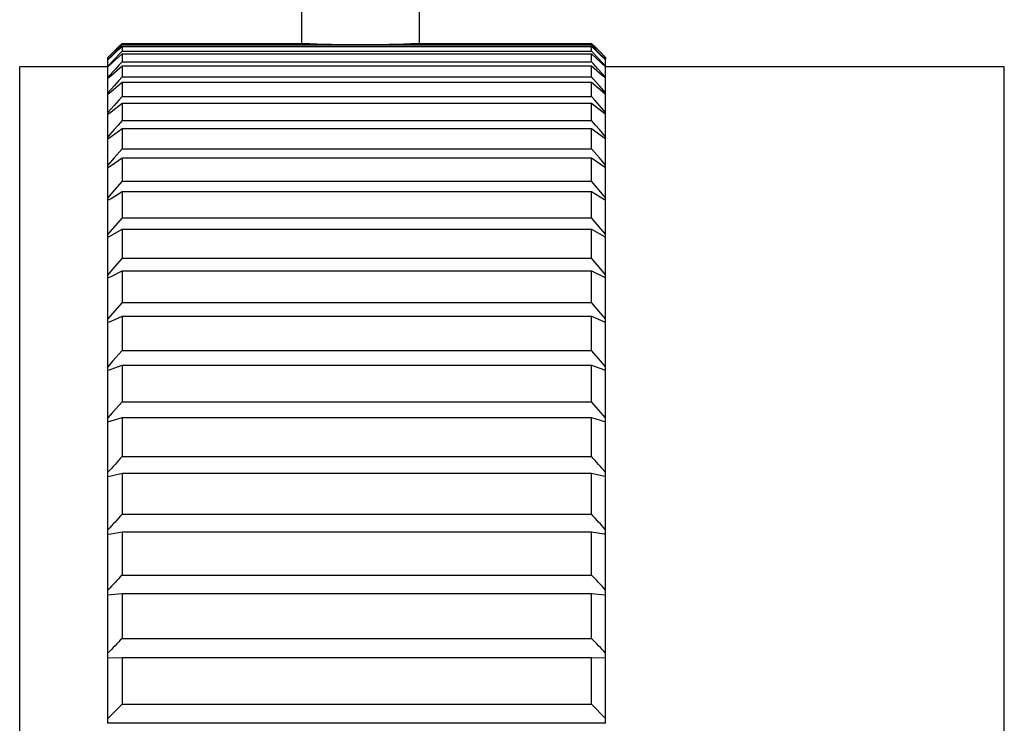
# Model space of a CAD drawing. Header units: millimetres. Extents: x 1042 to 1297, y 430 to 539.
# Tile 8 of 13: x 1096 to 1117, y 496 to 511. Entities that reach past the tile are written whole.
import ezdxf

# ---------------------------------------------------------------- set-up
doc = ezdxf.new("R2010")
doc.units = ezdxf.units.MM
doc.header["$LTSCALE"] = 23.1
doc.header["$PDMODE"] = 3
doc.header["$PDSIZE"] = 8
doc.layers.get('0').update_dxf_attribs({"linetype": 'CONTINUOUS'})
doc.layers.get('Defpoints').update_dxf_attribs({"linetype": 'CONTINUOUS'})
doc.layers.add('02___PRT_ALL_AXES', color=7, linetype='CONTINUOUS')
doc.styles.get("Standard").update_dxf_attribs({"font": 'simsun.ttc', "width": 0.85})
doc.dimstyles.get("Standard").update_dxf_attribs({"dimtxt": 3.5, "dimasz": 3.5, "dimexe": 1.5, "dimexo": 1, "dimtad": 1, "dimtoh": 1, "dimdsep": 46, "dimtxsty": 'STANDARD', "dimblk": '_FILLED', "dimcen": 0.09, "dimclrd": 3, "dimclre": 3, "dimclrt": 2, "dimazin": 2, "dimtp": 0.01, "dimtm": 0.01, "dimtfac": 1, "dimtofl": 0, "dimtmove": 0, "dimatfit": 3, "dimldrblk": '_FILLED', "dimfxl": 1, "dimtolj": 1, "dimarcsym": 0})

# ---------------------------------------------------------------- blocks, each defined once
blk = doc.blocks.new('_FILLED')
at = {"color": 0, "linetype": 'ByBlock'}
blk.add_solid([(0, 0), (-1, 0.2143), (-1, -0.2143)], dxfattribs=at)
blk = doc.blocks.new('*D8')
at = {"color": 3, "lineweight": -2}
for p, q in [((1079.135, 510.885), (1079.135, 536.165)), ((1181.627, 509.183), (1181.627, 536.165)), ((1178.127, 534.665), (1082.635, 534.665))]:
    blk.add_line(p, q, dxfattribs=at)
at = {"layer": 'Defpoints', "color": 0}
for p in [(1079.135, 534.665), (1079.135, 509.885), (1181.627, 508.183)]:
    blk.add_point(p, dxfattribs=at)
at = {"color": 3, "lineweight": -2, "xscale": 3.5, "yscale": 3.5, "zscale": 3.5, "rotation": 180}
blk.add_blockref('_FILLED', (1079.135, 534.665), dxfattribs=at)
at = {"color": 3, "lineweight": -2, "xscale": 3.5, "yscale": 3.5, "zscale": 3.5}
blk.add_blockref('_FILLED', (1181.627, 534.665), dxfattribs=at)
at = {"color": 2, "insert": (1131.368, 537.167), "char_height": 3.5, "attachment_point": 5}
blk.add_mtext('\\A1;102.5%%P0.3', dxfattribs=at)
blk = doc.blocks.new('*D10')
at = {"color": 3, "lineweight": -2}
for p, q in [((1073.212, 503.999), (1069.686, 505.466)), ((1073.212, 461.371), (1069.686, 459.903))]:
    blk.add_line(p, q, dxfattribs=at)
blk.add_arc((1124.415, 482.685), 57.781, 160.87113, 199.12887, dxfattribs=at)
at = {"layer": 'Defpoints', "color": 0}
for p in [(1074.135, 503.615), (1124.415, 482.685), (1124.415, 482.685), (1067.133, 475.11), (1074.135, 461.755)]:
    blk.add_point(p, dxfattribs=at)
at = {"color": 3, "lineweight": -2, "xscale": 3.5, "yscale": 3.5, "zscale": 3.5}
for p, rotation in [((1071.071, 504.89), 69.13556298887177), ((1071.071, 460.48), 290.8644370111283)]:
    blk.add_blockref('_FILLED', p, dxfattribs=dict(at, rotation=rotation))
at = {"color": 2, "insert": (1064.273, 483.971), "char_height": 3.5, "attachment_point": 5, "rotation": 88.7755}
blk.add_mtext('\\A1;45.2°', dxfattribs=at)
blk = doc.blocks.new('*D11')
at = {"color": 3, "lineweight": -2}
for p, q in [((1079.135, 510.885), (1079.135, 524.631)), ((1124.415, 483.685), (1124.415, 524.631)), ((1082.635, 523.131), (1120.915, 523.131))]:
    blk.add_line(p, q, dxfattribs=at)
at = {"layer": 'Defpoints', "color": 0}
for p in [(1124.415, 523.131), (1079.135, 509.885), (1124.415, 482.685)]:
    blk.add_point(p, dxfattribs=at)
at = {"color": 3, "lineweight": -2, "xscale": 3.5, "yscale": 3.5, "zscale": 3.5, "rotation": 180}
blk.add_blockref('_FILLED', (1079.135, 523.131), dxfattribs=at)
at = {"color": 3, "lineweight": -2, "xscale": 3.5, "yscale": 3.5, "zscale": 3.5}
blk.add_blockref('_FILLED', (1124.415, 523.131), dxfattribs=at)
at = {"color": 2, "insert": (1105.162, 525.506), "char_height": 3.5, "attachment_point": 5}
blk.add_mtext('\\A1;45.28', dxfattribs=at)

msp = doc.modelspace()

# ---------------------------------------------------------------- linework, layer by layer
at = {"color": 7, "linetype": 'Continuous'}
for p, q in [((1101.989, 511.188), (1101.989, 510.184)), ((1104.489, 511.188), (1104.489, 510.184)), ((1098.122, 510.081), (1097.988, 509.943)), ((1098.109, 510.045), (1098.189, 510.121)), ((1098.189, 510.15), (1098.122, 510.081)), ((1098.189, 510.184), (1098.189, 510.15)), ((1098.189, 510.15), (1108.139, 510.15)), ((1098.189, 510.121), (1098.189, 510.019)), ((1098.189, 510.121), (1108.139, 510.121)), ((1108.139, 510.15), (1108.139, 510.184)), ((1108.153, 510.135), (1108.139, 510.15)), ((1108.153, 510.135), (1108.139, 510.15)), ((1108.139, 510.019), (1108.139, 510.121)), ((1108.139, 510.121), (1108.218, 510.045)), ((1108.139, 510.121), (1108.218, 510.045)), ((1108.339, 509.943), (1108.153, 510.135)), ((1097.988, 509.943), (1097.889, 509.841)), ((1097.889, 509.834), (1097.988, 509.929)), ((1097.889, 509.841), (1097.889, 509.885)), ((1098.055, 509.877), (1097.889, 509.701)), ((1097.988, 509.929), (1098.109, 510.045)), ((1097.988, 509.778), (1098.189, 509.963)), ((1098.122, 509.948), (1098.055, 509.877)), ((1098.189, 510.019), (1098.122, 509.948)), ((1098.189, 510.019), (1108.139, 510.019)), ((1098.189, 509.963), (1098.189, 509.793)), ((1098.189, 509.963), (1108.139, 509.963)), ((1108.167, 509.989), (1108.139, 510.019)), ((1108.167, 509.989), (1108.139, 510.019)), ((1108.139, 509.793), (1108.139, 509.963)), ((1108.139, 509.963), (1108.339, 509.778)), ((1108.273, 509.877), (1108.167, 509.989)), ((1108.218, 510.045), (1108.339, 509.929)), ((1108.372, 509.772), (1108.273, 509.877)), ((1108.439, 509.841), (1108.339, 509.943)), ((1108.339, 509.929), (1108.439, 509.834)), ((1108.413, 509.858), (1108.439, 509.834)), ((1108.439, 509.885), (1108.439, 509.841)), ((1096.019, 455.685), (1096.019, 509.685)), ((1097.889, 509.685), (1096.019, 509.685)), ((1097.889, 495.769), (1097.889, 509.834)), ((1097.889, 509.687), (1097.962, 509.754)), ((1098.055, 509.647), (1097.889, 509.467)), ((1097.955, 509.748), (1097.988, 509.778)), ((1097.955, 509.503), (1098.189, 509.708)), ((1097.962, 509.754), (1097.988, 509.778)), ((1098.122, 509.72), (1098.055, 509.647)), ((1098.189, 509.793), (1098.122, 509.72)), ((1098.189, 509.793), (1108.139, 509.793)), ((1098.189, 509.708), (1098.189, 509.471)), ((1098.189, 509.708), (1108.139, 509.708)), ((1108.172, 509.756), (1108.139, 509.793)), ((1108.139, 509.471), (1108.139, 509.708)), ((1108.139, 509.708), (1108.372, 509.503)), ((1108.273, 509.647), (1108.172, 509.756)), ((1108.439, 509.467), (1108.273, 509.647)), ((1108.339, 509.778), (1108.439, 509.687)), ((1108.439, 509.701), (1108.372, 509.772)), ((1108.406, 509.717), (1108.432, 509.693)), ((1108.432, 509.693), (1108.439, 509.687)), ((1108.439, 495.769), (1108.439, 509.834)), ((1116.889, 509.685), (1108.439, 509.685)), ((1116.889, 455.685), (1116.889, 509.685)), ((1097.889, 509.445), (1097.955, 509.503)), ((1098.189, 509.471), (1098.122, 509.397)), ((1098.189, 509.471), (1108.139, 509.471)), ((1108.172, 509.434), (1108.139, 509.471)), ((1108.372, 509.503), (1108.439, 509.445)), ((1108.428, 509.455), (1108.439, 509.445)), ((1098.022, 509.286), (1097.889, 509.138)), ((1097.955, 509.165), (1098.189, 509.358)), ((1098.122, 509.397), (1098.022, 509.286)), ((1098.189, 509.358), (1098.189, 509.055)), ((1098.189, 509.358), (1108.139, 509.358)), ((1108.139, 509.055), (1108.139, 509.358)), ((1108.139, 509.358), (1108.425, 509.121)), ((1108.306, 509.286), (1108.172, 509.434)), ((1108.439, 509.138), (1108.306, 509.286)), ((1097.889, 509.11), (1097.955, 509.165)), ((1098.189, 509.055), (1098.119, 508.977)), ((1098.189, 509.055), (1108.139, 509.055)), ((1108.206, 508.98), (1108.139, 509.055)), ((1108.425, 509.121), (1108.439, 509.11)), ((1108.425, 509.121), (1108.439, 509.11)), ((1098.022, 508.867), (1097.889, 508.717)), ((1097.955, 508.733), (1098.189, 508.915)), ((1098.119, 508.977), (1098.022, 508.867)), ((1098.189, 508.915), (1098.189, 508.547)), ((1098.189, 508.915), (1108.139, 508.915)), ((1108.139, 508.547), (1108.139, 508.915)), ((1108.139, 508.915), (1108.422, 508.695)), ((1108.306, 508.867), (1108.206, 508.98)), ((1108.439, 508.717), (1108.306, 508.867)), ((1097.889, 508.681), (1097.955, 508.733)), ((1108.422, 508.695), (1108.439, 508.681)), ((1108.422, 508.695), (1108.439, 508.681)), ((1098.106, 508.452), (1098.022, 508.356)), ((1098.189, 508.547), (1098.106, 508.452)), ((1098.189, 508.547), (1108.139, 508.547)), ((1108.222, 508.452), (1108.139, 508.547)), ((1108.222, 508.452), (1108.139, 508.547)), ((1108.306, 508.356), (1108.222, 508.452)), ((1098.022, 508.356), (1097.889, 508.204)), ((1097.889, 508.162), (1097.955, 508.21)), ((1097.955, 508.21), (1098.189, 508.379)), ((1098.189, 508.379), (1098.189, 507.947)), ((1098.189, 508.379), (1108.139, 508.379)), ((1108.139, 507.947), (1108.139, 508.379)), ((1108.139, 508.379), (1108.419, 508.176)), ((1108.439, 508.204), (1108.306, 508.356)), ((1108.419, 508.176), (1108.439, 508.162)), ((1098.189, 507.947), (1098.022, 507.755)), ((1098.189, 507.947), (1108.139, 507.947)), ((1108.306, 507.755), (1108.139, 507.947)), ((1098.022, 507.755), (1097.889, 507.601)), ((1097.889, 507.553), (1097.955, 507.597)), ((1097.955, 507.597), (1098.189, 507.754)), ((1098.189, 507.754), (1098.189, 507.259)), ((1098.189, 507.754), (1108.139, 507.754)), ((1108.139, 507.259), (1108.139, 507.754)), ((1108.139, 507.754), (1108.416, 507.568)), ((1108.439, 507.601), (1108.306, 507.755)), ((1108.416, 507.568), (1108.439, 507.553)), ((1108.416, 507.568), (1108.439, 507.553)), ((1098.189, 507.259), (1097.988, 507.027)), ((1098.189, 507.259), (1108.139, 507.259)), ((1108.339, 507.027), (1108.139, 507.259)), ((1097.988, 507.027), (1097.889, 506.911)), ((1097.955, 506.897), (1098.189, 507.04)), ((1098.189, 507.04), (1098.189, 506.485)), ((1098.189, 507.04), (1108.139, 507.04)), ((1108.139, 506.485), (1108.139, 507.04)), ((1108.139, 507.04), (1108.414, 506.871)), ((1108.439, 506.911), (1108.339, 507.027)), ((1097.889, 506.856), (1097.955, 506.897)), ((1108.414, 506.871), (1108.439, 506.856)), ((1108.414, 506.871), (1108.439, 506.856)), ((1098.189, 506.485), (1097.988, 506.252)), ((1098.189, 506.485), (1108.139, 506.485)), ((1108.339, 506.252), (1108.139, 506.485)), ((1097.988, 506.252), (1097.889, 506.136)), ((1097.889, 506.075), (1097.955, 506.111)), ((1097.955, 506.111), (1098.189, 506.241)), ((1098.189, 506.241), (1098.189, 505.627)), ((1098.189, 506.241), (1108.139, 506.241)), ((1108.139, 505.627), (1108.139, 506.241)), ((1108.139, 506.241), (1108.413, 506.089)), ((1108.439, 506.136), (1108.339, 506.252)), ((1108.413, 506.089), (1108.439, 506.075)), ((1108.413, 506.089), (1108.439, 506.075)), ((1098.189, 505.627), (1097.988, 505.394)), ((1098.189, 505.627), (1108.139, 505.627)), ((1108.339, 505.394), (1108.139, 505.627)), ((1097.988, 505.394), (1097.889, 505.278)), ((1097.955, 505.244), (1098.189, 505.359)), ((1098.189, 505.359), (1098.189, 504.688)), ((1098.189, 505.359), (1108.139, 505.359)), ((1108.139, 504.688), (1108.139, 505.359)), ((1108.139, 505.359), (1108.412, 505.224)), ((1108.439, 505.278), (1108.339, 505.394)), ((1097.889, 505.211), (1097.955, 505.244)), ((1108.412, 505.224), (1108.439, 505.211)), ((1108.412, 505.224), (1108.439, 505.211)), ((1098.189, 504.688), (1097.988, 504.457)), ((1098.189, 504.688), (1108.139, 504.688)), ((1108.339, 504.457), (1108.139, 504.688)), ((1097.988, 504.457), (1097.889, 504.341)), ((1108.439, 504.341), (1108.339, 504.457)), ((1097.889, 504.268), (1097.955, 504.297)), ((1097.955, 504.297), (1098.189, 504.397)), ((1098.189, 504.397), (1098.189, 503.672)), ((1098.189, 504.397), (1108.139, 504.397)), ((1108.139, 503.672), (1108.139, 504.397)), ((1108.139, 504.397), (1108.412, 504.28)), ((1108.412, 504.28), (1108.439, 504.268)), ((1108.412, 504.28), (1108.439, 504.268)), ((1098.189, 503.672), (1097.988, 503.443)), ((1098.189, 503.672), (1108.139, 503.672)), ((1108.339, 503.443), (1108.139, 503.672)), ((1097.988, 503.443), (1097.889, 503.328)), ((1108.439, 503.328), (1108.339, 503.443)), ((1097.889, 503.25), (1097.955, 503.274)), ((1097.955, 503.274), (1098.189, 503.359)), ((1098.189, 503.359), (1098.189, 502.583)), ((1098.189, 503.359), (1108.139, 503.359)), ((1108.139, 502.583), (1108.139, 503.359)), ((1108.139, 503.359), (1108.414, 503.259)), ((1108.414, 503.259), (1108.439, 503.25)), ((1108.414, 503.259), (1108.439, 503.25)), ((1098.189, 502.583), (1097.988, 502.356)), ((1098.189, 502.583), (1108.139, 502.583)), ((1108.339, 502.356), (1108.139, 502.583)), ((1097.988, 502.356), (1097.889, 502.243)), ((1108.439, 502.243), (1108.339, 502.356)), ((1097.889, 502.159), (1097.955, 502.179)), ((1097.955, 502.179), (1098.189, 502.249)), ((1098.189, 502.249), (1098.189, 501.423)), ((1098.189, 502.249), (1108.139, 502.249)), ((1108.139, 501.423), (1108.139, 502.249)), ((1108.139, 502.249), (1108.416, 502.166)), ((1108.416, 502.166), (1108.439, 502.159)), ((1108.416, 502.166), (1108.439, 502.159)), ((1098.189, 501.423), (1108.139, 501.423)), ((1097.889, 501), (1097.955, 501.015)), ((1097.955, 501.015), (1098.189, 501.069)), ((1098.189, 501.069), (1098.189, 500.198)), ((1098.189, 501.069), (1108.139, 501.069)), ((1108.139, 500.198), (1108.139, 501.069)), ((1108.139, 501.069), (1108.419, 501.005)), ((1108.419, 501.005), (1108.439, 501)), ((1108.419, 501.005), (1108.439, 501)), ((1098.189, 500.198), (1108.139, 500.198)), ((1097.889, 499.777), (1097.955, 499.787)), ((1097.955, 499.787), (1098.189, 499.825)), ((1098.189, 499.825), (1098.189, 498.911)), ((1098.189, 499.825), (1108.139, 499.825)), ((1108.139, 498.911), (1108.139, 499.825)), ((1108.139, 499.825), (1108.406, 499.782)), ((1108.406, 499.782), (1108.439, 499.777)), ((1108.406, 499.782), (1108.424, 499.779)), ((1098.189, 498.911), (1108.139, 498.911)), ((1097.889, 498.493), (1097.955, 498.499)), ((1097.955, 498.499), (1098.189, 498.521)), ((1098.189, 498.521), (1098.189, 497.568)), ((1098.189, 498.521), (1108.139, 498.521)), ((1108.139, 497.568), (1108.139, 498.521)), ((1108.139, 498.521), (1108.43, 498.494)), ((1108.43, 498.494), (1108.439, 498.493)), ((1108.43, 498.494), (1108.439, 498.493)), ((1098.189, 497.568), (1108.139, 497.568)), ((1097.889, 497.154), (1098.189, 497.162)), ((1098.189, 497.162), (1098.189, 496.171)), ((1098.189, 497.162), (1108.139, 497.162)), ((1108.139, 496.171), (1108.139, 497.162)), ((1108.139, 497.162), (1108.439, 497.154)), ((1098.189, 496.171), (1097.889, 495.87)), ((1098.189, 496.171), (1108.139, 496.171)), ((1108.439, 495.87), (1108.139, 496.171)), ((1108.439, 495.769), (1097.889, 495.769))]:
    msp.add_line(p, q, dxfattribs=at)
msp.add_arc((1103.239, 537.656), 27.499, 267.4432, 272.5568, dxfattribs=at)
for points in [[(1098.189, 501.423), (1098.089, 501.312), (1097.989, 501.2), (1097.889, 501.089)], [(1108.439, 501.089), (1108.339, 501.2), (1108.239, 501.312), (1108.139, 501.423)], [(1098.189, 500.198), (1098.089, 500.089), (1097.989, 499.979), (1097.889, 499.87)], [(1108.439, 499.87), (1108.339, 499.979), (1108.239, 500.089), (1108.139, 500.198)], [(1098.189, 498.911), (1098.089, 498.805), (1097.989, 498.698), (1097.889, 498.591)], [(1108.439, 498.591), (1108.339, 498.698), (1108.239, 498.805), (1108.139, 498.911)], [(1098.189, 497.568), (1098.089, 497.464), (1097.989, 497.36), (1097.889, 497.256)], [(1108.439, 497.256), (1108.339, 497.36), (1108.239, 497.464), (1108.139, 497.568)]]:
    msp.add_open_spline(points, degree=3, dxfattribs=at)
at = {"layer": '02___PRT_ALL_AXES', "color": 7, "linetype": 'Continuous'}
for p, q in [((1098.022, 510.017), (1098.158, 510.153)), ((1098.122, 510.117), (1098.022, 510.017)), ((1098.189, 510.184), (1098.122, 510.117)), ((1098.189, 510.184), (1102.013, 510.184)), ((1104.464, 510.184), (1108.139, 510.184)), ((1108.139, 510.184), (1108.206, 510.117)), ((1108.306, 510.017), (1108.17, 510.153)), ((1108.206, 510.117), (1108.306, 510.017)), ((1098.022, 510.017), (1097.889, 509.885)), ((1108.306, 510.017), (1108.439, 509.885)), ((1108.439, 509.885), (1108.406, 509.918))]:
    msp.add_line(p, q, dxfattribs=at)
msp.add_arc((1103.239, 538.909), 28.751, 267.5567, 272.4433, dxfattribs=at)

# ---------------------------------------------------------------- dimensions: what is measured, and where the dimension line sits
at = {"color": 7}
dim = msp.add_linear_dim(base=(1079.135, 534.665), p1=(1181.627, 508.183), p2=(1079.135, 509.885), text='<>%%P0.3', dimstyle='STANDARD', override={"dimdec": 1}, dxfattribs=at)
dim.commit()
dim.dimension.update_dxf_attribs({"geometry": '*D8', "text_midpoint": (1131.368, 534.665), "dimtype": 160})
dim = msp.add_linear_dim(base=(1124.415, 523.131), p1=(1079.135, 509.885), p2=(1124.415, 482.685), dimstyle='STANDARD')
dim.commit()
dim.dimension.update_dxf_attribs({"geometry": '*D11', "text_midpoint": (1105.162, 523.131), "dimtype": 160})
dim = msp.add_angular_dim_2l(base=(1067.133, 475.11), line1=((1124.415, 482.685), (1074.135, 461.755)), line2=((1124.415, 482.685), (1074.135, 503.615)), dimstyle='STANDARD')
dim.commit()
dim.dimension.update_dxf_attribs({"geometry": '*D10', "text_midpoint": (1066.647, 483.92), "dimtype": 162})

doc.saveas('drawing.dxf')
